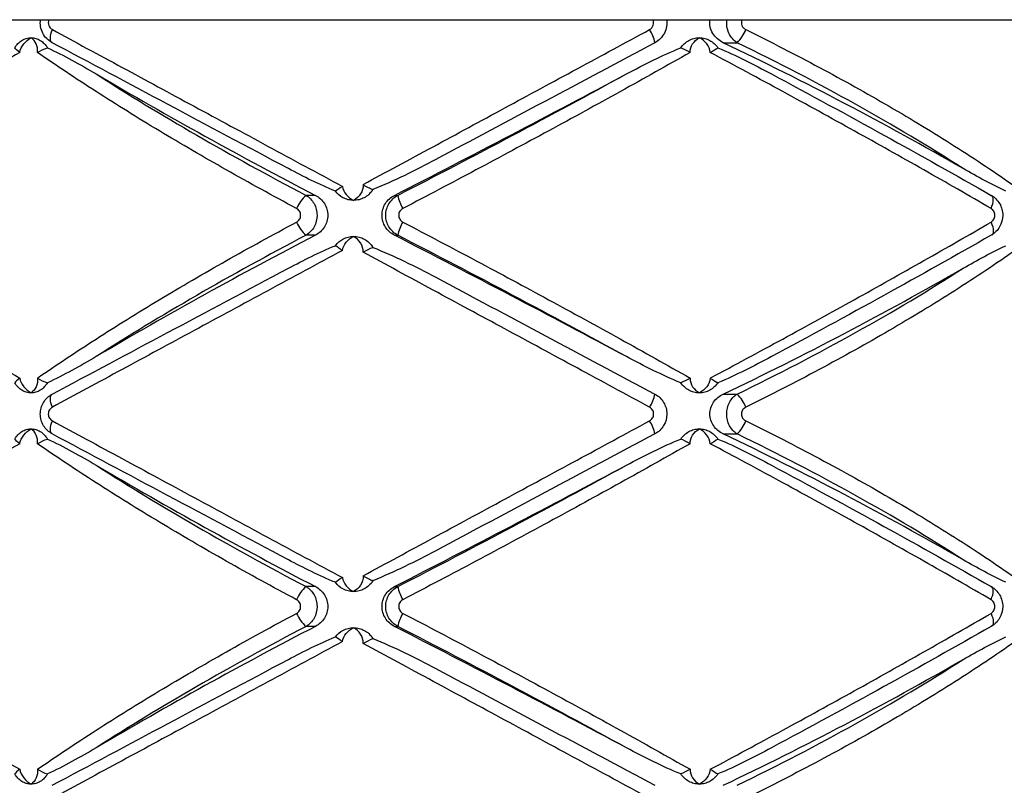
# Paper-space layout '_Izquierda' of a CAD drawing. Header units: millimetres. Extents: x 444 to 844, y -320 to 324.
# Tile 13 of 16: x 610 to 676, y -20 to 31. Entities that reach past the tile are written whole.
import ezdxf

# ---------------------------------------------------------------- set-up
doc = ezdxf.new("R2010")
doc.units = ezdxf.units.MM

psp = doc.layouts.new('_Izquierda')

# ---------------------------------------------------------------- linework, layer by layer
at = {"color": 7, "linetype": 'Continuous', "lineweight": 25}
for p, q in [((561.5, 30.516), (726.5, 30.516)), ((657.032, 28.985), (657.956, 28.985)), ((629.939, 18.84), (629.317, 18.84)), ((635.19, 18.84), (635.406, 18.84)), ((629.939, 16.193), (629.317, 16.193)), ((635.19, 16.193), (635.406, 16.193)), ((657.032, 5.632), (657.956, 5.632)), ((657.032, 2.985), (657.956, 2.985)), ((629.939, -7.16), (629.317, -7.16)), ((635.19, -7.16), (635.406, -7.16)), ((629.939, -9.807), (629.317, -9.807)), ((635.19, -9.807), (635.406, -9.807))]:
    psp.add_line(p, q, dxfattribs=at)
at = {"color": 7, "linetype": 'Continuous', "lineweight": 25, "flags": 128}
for points in [[(612.454, 28.985), (612.4, 29.03), (612.36, 29.098), (612.336, 29.188), (612.328, 29.297), (612.338, 29.421), (612.363, 29.558), (612.405, 29.704), (612.46, 29.855)], [(674.825, 17.97), (674.888, 18.127), (674.935, 18.279), (674.965, 18.421), (674.976, 18.548), (674.968, 18.656), (674.941, 18.743), (674.896, 18.805), (674.834, 18.84)], [(674.825, 17.062), (674.888, 16.905), (674.935, 16.753), (674.965, 16.611), (674.976, 16.484), (674.968, 16.376), (674.941, 16.289), (674.896, 16.228), (674.834, 16.193)], [(612.46, 4.763), (612.405, 4.913), (612.363, 5.059), (612.338, 5.196), (612.328, 5.321), (612.336, 5.429), (612.36, 5.519), (612.4, 5.587), (612.454, 5.632)], [(612.454, 2.985), (612.4, 3.03), (612.36, 3.098), (612.336, 3.188), (612.328, 3.297), (612.338, 3.421), (612.363, 3.558), (612.405, 3.704), (612.46, 3.855)], [(674.825, -8.03), (674.888, -7.873), (674.935, -7.721), (674.965, -7.579), (674.976, -7.452), (674.968, -7.344), (674.941, -7.257), (674.896, -7.195), (674.834, -7.16)], [(674.825, -8.938), (674.888, -9.095), (674.935, -9.247), (674.965, -9.389), (674.976, -9.516), (674.968, -9.624), (674.941, -9.711), (674.896, -9.772), (674.834, -9.807)]]:
    psp.add_lwpolyline(points, dxfattribs=at)
at = {"color": 7, "linetype": 'Continuous', "lineweight": 25}
for centre, radius, start, end in [((650.165, 28.552), 2.365, 10.54411, 33.40661), ((656.178, 30.784), 2.53, 314.66833, 338.43548), ((556.246, -182.405), 234.187, 60.10354, 64.50937), ((773.159, 294.607), 310.74, 239.48365, 242.55485), ((170.045, 925.833), 1019.312, 297.150681, 298.12843), ((630.765, 17.121), 2.247, 130.10236, 157.78896), ((638.118, 19.405), 2.771, 191.76933, 211.1802), ((630.765, 17.911), 2.247, 202.21104, 229.89764), ((638.118, 15.627), 2.771, 148.8198, 168.23067), ((773.159, -259.574), 310.74, 117.44515, 120.51635), ((170.045, -890.801), 1019.312, 61.87157, 62.849319), ((556.246, 217.022), 234.187, 295.49063, 299.89646), ((650.165, 6.065), 2.365, 326.59339, 349.45589), ((656.178, 3.833), 2.53, 21.56452, 45.33167), ((650.165, 2.552), 2.365, 10.54411, 33.40661), ((656.178, 4.784), 2.53, 314.66833, 338.43548), ((556.246, -208.405), 234.187, 60.10354, 64.50937), ((773.159, 268.607), 310.74, 239.48365, 242.55485), ((170.045, 899.833), 1019.312, 297.150681, 298.12843), ((630.765, -8.879), 2.247, 130.10236, 157.78896), ((638.118, -6.595), 2.771, 191.76933, 211.1802), ((630.765, -8.089), 2.247, 202.21104, 229.89764), ((638.118, -10.373), 2.771, 148.8198, 168.23067), ((773.159, -285.574), 310.74, 117.44515, 120.51635), ((170.045, -916.801), 1019.312, 61.87157, 62.849319), ((556.246, 191.022), 234.187, 295.49063, 299.89646)]:
    psp.add_arc(centre, radius, start, end, dxfattribs=at)
for points, knots in [([(612.454, 28.985), (612.319, 29.057), (612.198, 29.147), (611.984, 29.365), (611.894, 29.489), (611.755, 29.76), (611.706, 29.908), (611.655, 30.209), (611.653, 30.365), (611.674, 30.516)], [0, 0, 0, 0, 0.25, 0.25, 0.5, 0.5, 0.75, 0.75, 1, 1, 1, 1]), ([(612.235, 30.516), (612.183, 30.398), (612.178, 30.255), (612.266, 30.01), (612.354, 29.912), (612.46, 29.855)], [0, 0, 0, 0, 0.5, 0.5, 1, 1, 1, 1]), ([(652.14, 29.855), (652.253, 29.916), (652.34, 30.02), (652.422, 30.262), (652.417, 30.398), (652.365, 30.516)], [0, 0, 0, 0, 0.5, 0.5, 1, 1, 1, 1]), ([(653.27, 30.516), (653.312, 30.214), (653.259, 29.899), (653.053, 29.493), (652.962, 29.367), (652.75, 29.151), (652.626, 29.057), (652.491, 28.985)], [0, 0, 0, 0, 0.5, 0.5, 0.75, 0.75, 1, 1, 1, 1]), ([(657.032, 28.985), (656.89, 29.053), (656.759, 29.138), (656.523, 29.346), (656.421, 29.468), (656.259, 29.737), (656.199, 29.888), (656.136, 30.197), (656.132, 30.36), (656.157, 30.516)], [0, 0, 0, 0, 0.25, 0.25, 0.5, 0.5, 0.75, 0.75, 1, 1, 1, 1]), ([(657.956, 28.985), (657.838, 29.057), (657.732, 29.147), (657.544, 29.365), (657.466, 29.489), (657.344, 29.76), (657.301, 29.908), (657.256, 30.209), (657.254, 30.365), (657.273, 30.516)], [0, 0, 0, 0, 0.25, 0.25, 0.5, 0.5, 0.75, 0.75, 1, 1, 1, 1]), ([(658.283, 30.516), (658.227, 30.398), (658.221, 30.255), (658.318, 30.01), (658.414, 29.912), (658.53, 29.855)], [0, 0, 0, 0, 0.5, 0.5, 1, 1, 1, 1]), ([(612.46, 29.855), (613.978, 29.034), (615.532, 28.193), (618.674, 26.494), (620.265, 25.634), (623.483, 23.893), (625.112, 23.013), (627.584, 21.675), (628.416, 21.226), (630.074, 20.329), (630.902, 19.881), (631.727, 19.435)], [0, 0, 0, 0, 0.25, 0.25, 0.5, 0.5, 0.75, 0.75, 0.875, 0.875, 1, 1, 1, 1]), ([(633.101, 19.554), (634.624, 20.378), (636.177, 21.219), (639.331, 22.925), (640.922, 23.786), (644.113, 25.513), (645.718, 26.381), (648.932, 28.12), (650.54, 28.989), (652.14, 29.855)], [0, 0, 0, 0, 0.25, 0.25, 0.5, 0.5, 0.75, 0.75, 1, 1, 1, 1]), ([(658.53, 29.855), (660.196, 29.034), (661.834, 28.193), (665.013, 26.494), (666.556, 25.634), (669.549, 23.893), (670.999, 23.013), (673.103, 21.675), (673.794, 21.226), (675.139, 20.329), (675.793, 19.881), (676.43, 19.435)], [0, 0, 0, 0, 0.25, 0.25, 0.5, 0.5, 0.75, 0.75, 0.875, 0.875, 1, 1, 1, 1]), ([(609.97, 28.647), (610.029, 28.751), (610.098, 28.844), (610.254, 29.009), (610.342, 29.081), (610.436, 29.14)], [0, 0, 0, 0, 0.5, 0.5, 1, 1, 1, 1]), ([(610.29, 28.334), (610.331, 28.54), (610.429, 28.739), (610.695, 29.078), (610.863, 29.217), (611.045, 29.316)], [0, 0, 0, 0, 0.5, 0.5, 1, 1, 1, 1]), ([(610.436, 29.14), (610.53, 29.198), (610.628, 29.242), (610.833, 29.301), (610.94, 29.316), (611.045, 29.316)], [0, 0, 0, 0, 0.5, 0.5, 1, 1, 1, 1]), ([(611.469, 28.334), (611.495, 28.54), (611.463, 28.739), (611.312, 29.078), (611.192, 29.217), (611.045, 29.316)], [0, 0, 0, 0, 0.5, 0.5, 1, 1, 1, 1]), ([(611.045, 29.316), (611.151, 29.316), (611.258, 29.301), (611.464, 29.242), (611.564, 29.198), (611.659, 29.14)], [0, 0, 0, 0, 0.5, 0.5, 1, 1, 1, 1]), ([(611.659, 29.14), (611.754, 29.081), (611.842, 29.01), (612.001, 28.845), (612.073, 28.751), (612.133, 28.647)], [0, 0, 0, 0, 0.5, 0.5, 1, 1, 1, 1]), ([(628.142, 20.618), (625.406, 22.077), (622.734, 23.502), (617.506, 26.291), (614.95, 27.654), (612.454, 28.985)], [0, 0, 0, 0, 0.5, 0.5, 1, 1, 1, 1]), ([(652.491, 28.985), (650.046, 27.682), (647.612, 26.383), (642.761, 23.796), (640.345, 22.508), (637.939, 21.224)], [0, 0, 0, 0, 0.5, 0.5, 1, 1, 1, 1]), ([(654.213, 28.647), (654.281, 28.751), (654.36, 28.844), (654.54, 29.009), (654.641, 29.081), (654.749, 29.14)], [0, 0, 0, 0, 0.5, 0.5, 1, 1, 1, 1]), ([(654.749, 29.14), (654.857, 29.198), (654.969, 29.242), (655.203, 29.301), (655.325, 29.316), (655.445, 29.316)], [0, 0, 0, 0, 0.5, 0.5, 1, 1, 1, 1]), ([(654.832, 28.334), (654.829, 28.54), (654.892, 28.739), (655.109, 29.078), (655.264, 29.217), (655.445, 29.316)], [0, 0, 0, 0, 0.5, 0.5, 1, 1, 1, 1]), ([(656.173, 28.334), (656.153, 28.54), (656.067, 28.739), (655.81, 29.078), (655.638, 29.217), (655.445, 29.316)], [0, 0, 0, 0, 0.5, 0.5, 1, 1, 1, 1]), ([(655.445, 29.316), (655.565, 29.316), (655.686, 29.301), (655.92, 29.242), (656.032, 29.198), (656.139, 29.14)], [0, 0, 0, 0, 0.5, 0.5, 1, 1, 1, 1]), ([(656.139, 29.14), (656.247, 29.081), (656.346, 29.01), (656.525, 28.845), (656.605, 28.751), (656.673, 28.647)], [0, 0, 0, 0, 0.5, 0.5, 1, 1, 1, 1]), ([(672.973, 20.618), (670.713, 22.077), (668.327, 23.502), (663.318, 26.291), (660.697, 27.654), (657.956, 28.985)], [0, 0, 0, 0, 0.5, 0.5, 1, 1, 1, 1]), ([(610.29, 28.334), (609.54, 27.907), (608.798, 27.477), (607.328, 26.612), (606.599, 26.176), (604.446, 24.868), (603.057, 23.997), (600.381, 22.259), (599.09, 21.391), (596.62, 19.669), (595.44, 18.814), (594.321, 17.97)], [0, 0, 0, 0, 0.125, 0.125, 0.25, 0.25, 0.5, 0.5, 0.75, 0.75, 1, 1, 1, 1]), ([(628.684, 17.97), (627.096, 18.817), (625.532, 19.676), (622.491, 21.396), (621.011, 22.259), (618.132, 23.991), (616.733, 24.86), (614.698, 26.169), (614.029, 26.606), (612.726, 27.474), (612.09, 27.905), (611.469, 28.334)], [0, 0, 0, 0, 0.25, 0.25, 0.5, 0.5, 0.75, 0.75, 0.875, 0.875, 1, 1, 1, 1]), ([(612.133, 28.647), (612.68, 28.396), (613.22, 28.117), (614.298, 27.532), (614.834, 27.225), (615.37, 26.909)], [0, 0, 0, 0, 0.5, 0.5, 1, 1, 1, 1]), ([(654.832, 28.334), (654.077, 27.907), (653.313, 27.477), (651.768, 26.612), (650.986, 26.176), (648.627, 24.868), (647.037, 23.997), (643.837, 22.259), (642.223, 21.391), (638.987, 19.669), (637.365, 18.814), (635.748, 17.97)], [0, 0, 0, 0, 0.125, 0.125, 0.25, 0.25, 0.5, 0.5, 0.75, 0.75, 1, 1, 1, 1]), ([(650.599, 26.909), (651.191, 27.225), (651.786, 27.532), (652.989, 28.117), (653.596, 28.396), (654.213, 28.647)], [0, 0, 0, 0, 0.5, 0.5, 1, 1, 1, 1]), ([(674.825, 17.97), (673.364, 18.817), (671.867, 19.676), (668.834, 21.396), (667.296, 22.259), (664.179, 23.991), (662.599, 24.86), (660.197, 26.169), (659.39, 26.606), (657.78, 27.474), (656.976, 27.905), (656.173, 28.334)], [0, 0, 0, 0, 0.25, 0.25, 0.5, 0.5, 0.75, 0.75, 0.875, 0.875, 1, 1, 1, 1]), ([(656.673, 28.647), (657.286, 28.396), (657.885, 28.117), (659.069, 27.532), (659.651, 27.225), (660.228, 26.909)], [0, 0, 0, 0, 0.5, 0.5, 1, 1, 1, 1]), ([(615.37, 26.909), (617.497, 25.543), (619.727, 24.187), (624.377, 21.498), (626.798, 20.163), (629.317, 18.84)], [0, 0, 0, 0, 0.5, 0.5, 1, 1, 1, 1]), ([(635.406, 18.84), (637.978, 20.163), (640.531, 21.498), (645.595, 24.187), (648.108, 25.543), (650.599, 26.909)], [0, 0, 0, 0, 0.5, 0.5, 1, 1, 1, 1]), ([(660.228, 26.909), (662.782, 25.543), (665.275, 24.187), (670.143, 21.498), (672.519, 20.163), (674.834, 18.84)], [0, 0, 0, 0, 0.5, 0.5, 1, 1, 1, 1]), ([(637.939, 21.224), (637.255, 20.859), (636.566, 20.506), (635.173, 19.836), (634.471, 19.518), (633.756, 19.233)], [0, 0, 0, 0, 0.5, 0.5, 1, 1, 1, 1]), ([(631.262, 19.123), (630.725, 19.341), (630.2, 19.581), (629.162, 20.084), (628.649, 20.348), (628.142, 20.618)], [0, 0, 0, 0, 0.5, 0.5, 1, 1, 1, 1]), ([(675.809, 19.123), (675.33, 19.341), (674.856, 19.581), (673.913, 20.084), (673.442, 20.348), (672.973, 20.618)], [0, 0, 0, 0, 0.5, 0.5, 1, 1, 1, 1]), ([(631.727, 19.435), (631.761, 19.237), (631.854, 19.05), (632.116, 18.733), (632.285, 18.603), (632.472, 18.509)], [0, 0, 0, 0, 0.5, 0.5, 1, 1, 1, 1]), ([(633.101, 19.554), (633.118, 19.335), (633.056, 19.12), (632.83, 18.76), (632.665, 18.612), (632.472, 18.509)], [0, 0, 0, 0, 0.5, 0.5, 1, 1, 1, 1]), ([(633.101, 19.554), (633.216, 19.491), (633.33, 19.428), (633.554, 19.316), (633.659, 19.268), (633.756, 19.233)], [0, 0, 0, 0, 0.5, 0.5, 1, 1, 1, 1]), ([(633.756, 19.233), (633.679, 19.105), (633.587, 18.996), (633.389, 18.814), (633.284, 18.742), (633.178, 18.685)], [0, 0, 0, 0, 0.5, 0.5, 1, 1, 1, 1]), ([(629.317, 18.84), (629.427, 18.776), (629.527, 18.697), (629.706, 18.511), (629.784, 18.405), (629.911, 18.174), (629.961, 18.048), (630.027, 17.788), (630.044, 17.653), (630.044, 17.247), (629.977, 16.978), (629.722, 16.513), (629.537, 16.321), (629.317, 16.193)], [0, 0, 0, 0, 0.125, 0.125, 0.25, 0.25, 0.375, 0.375, 0.5, 0.5, 0.75, 0.75, 1, 1, 1, 1]), ([(629.939, 18.84), (630.059, 18.777), (630.17, 18.7), (630.369, 18.517), (630.458, 18.411), (630.602, 18.181), (630.66, 18.054), (630.736, 17.792), (630.756, 17.655), (630.756, 17.243), (630.677, 16.971), (630.387, 16.506), (630.18, 16.318), (629.939, 16.193)], [0, 0, 0, 0, 0.125, 0.125, 0.25, 0.25, 0.375, 0.375, 0.5, 0.5, 0.75, 0.75, 1, 1, 1, 1]), ([(632.472, 18.509), (632.35, 18.509), (632.228, 18.524), (631.99, 18.583), (631.876, 18.627), (631.766, 18.685)], [0, 0, 0, 0, 0.5, 0.5, 1, 1, 1, 1]), ([(633.178, 18.685), (633.069, 18.627), (632.955, 18.583), (632.718, 18.524), (632.594, 18.509), (632.472, 18.509)], [0, 0, 0, 0, 0.5, 0.5, 1, 1, 1, 1]), ([(635.19, 16.193), (635.068, 16.255), (634.956, 16.332), (634.754, 16.515), (634.664, 16.621), (634.518, 16.851), (634.46, 16.978), (634.383, 17.24), (634.363, 17.378), (634.363, 17.79), (634.443, 18.061), (634.736, 18.526), (634.945, 18.714), (635.19, 18.84)], [0, 0, 0, 0, 0.125, 0.125, 0.25, 0.25, 0.375, 0.375, 0.5, 0.5, 0.75, 0.75, 1, 1, 1, 1]), ([(635.406, 16.193), (635.286, 16.257), (635.177, 16.335), (634.981, 16.521), (634.895, 16.628), (634.756, 16.858), (634.701, 16.985), (634.629, 17.244), (634.61, 17.38), (634.61, 17.786), (634.684, 18.055), (634.963, 18.519), (635.165, 18.712), (635.406, 18.84)], [0, 0, 0, 0, 0.125, 0.125, 0.25, 0.25, 0.375, 0.375, 0.5, 0.5, 0.75, 0.75, 1, 1, 1, 1]), ([(674.834, 18.84), (674.95, 18.776), (675.056, 18.697), (675.245, 18.511), (675.328, 18.405), (675.462, 18.174), (675.515, 18.048), (675.585, 17.788), (675.603, 17.653), (675.603, 17.247), (675.531, 16.978), (675.262, 16.513), (675.067, 16.321), (674.834, 16.193)], [0, 0, 0, 0, 0.125, 0.125, 0.25, 0.25, 0.375, 0.375, 0.5, 0.5, 0.75, 0.75, 1, 1, 1, 1]), ([(628.684, 17.062), (628.766, 17.105), (628.835, 17.171), (628.931, 17.33), (628.957, 17.423), (628.957, 17.61), (628.93, 17.704), (628.835, 17.862), (628.766, 17.927), (628.684, 17.97)], [0, 0, 0, 0, 0.25, 0.25, 0.5, 0.5, 0.75, 0.75, 1, 1, 1, 1]), ([(635.748, 17.97), (635.665, 17.927), (635.594, 17.862), (635.496, 17.702), (635.469, 17.609), (635.47, 17.422), (635.497, 17.329), (635.594, 17.171), (635.665, 17.105), (635.748, 17.062)], [0, 0, 0, 0, 0.25, 0.25, 0.5, 0.5, 0.75, 0.75, 1, 1, 1, 1]), ([(674.825, 17.062), (674.899, 17.105), (674.963, 17.171), (675.052, 17.33), (675.075, 17.423), (675.075, 17.61), (675.051, 17.704), (674.963, 17.862), (674.899, 17.927), (674.825, 17.97)], [0, 0, 0, 0, 0.25, 0.25, 0.5, 0.5, 0.75, 0.75, 1, 1, 1, 1]), ([(594.321, 17.062), (595.443, 16.215), (596.629, 15.357), (599.096, 13.637), (600.38, 12.773), (603.049, 11.041), (604.433, 10.172), (606.587, 8.864), (607.319, 8.426), (608.793, 7.558), (609.538, 7.127), (610.29, 6.698)], [0, 0, 0, 0, 0.25, 0.25, 0.5, 0.5, 0.75, 0.75, 0.875, 0.875, 1, 1, 1, 1]), ([(611.469, 6.698), (612.088, 7.126), (612.722, 7.556), (614.021, 8.421), (614.687, 8.856), (616.72, 10.164), (618.123, 11.036), (621.01, 12.773), (622.498, 13.641), (625.543, 15.363), (627.101, 16.218), (628.684, 17.062)], [0, 0, 0, 0, 0.125, 0.125, 0.25, 0.25, 0.5, 0.5, 0.75, 0.75, 1, 1, 1, 1]), ([(635.748, 17.062), (637.37, 16.215), (638.999, 15.357), (642.231, 13.637), (643.837, 12.773), (647.027, 11.041), (648.612, 10.172), (650.973, 8.864), (651.759, 8.426), (653.308, 7.558), (654.074, 7.127), (654.832, 6.698)], [0, 0, 0, 0, 0.25, 0.25, 0.5, 0.5, 0.75, 0.75, 0.875, 0.875, 1, 1, 1, 1]), ([(656.173, 6.698), (656.974, 7.126), (657.775, 7.556), (659.379, 8.421), (660.183, 8.856), (662.584, 10.164), (664.169, 11.036), (667.296, 12.773), (668.842, 13.641), (671.878, 15.363), (673.369, 16.218), (674.825, 17.062)], [0, 0, 0, 0, 0.125, 0.125, 0.25, 0.25, 0.5, 0.5, 0.75, 0.75, 1, 1, 1, 1]), ([(629.317, 16.193), (626.798, 14.869), (624.377, 13.535), (619.727, 10.845), (617.497, 9.49), (615.37, 8.123)], [0, 0, 0, 0, 0.5, 0.5, 1, 1, 1, 1]), ([(631.727, 15.182), (631.761, 15.38), (631.854, 15.567), (632.117, 15.885), (632.285, 16.015), (632.472, 16.109)], [0, 0, 0, 0, 0.5, 0.5, 1, 1, 1, 1]), ([(631.766, 15.932), (631.876, 15.99), (631.99, 16.034), (632.227, 16.093), (632.35, 16.109), (632.472, 16.109)], [0, 0, 0, 0, 0.5, 0.5, 1, 1, 1, 1]), ([(633.101, 15.064), (633.118, 15.283), (633.056, 15.497), (632.83, 15.858), (632.665, 16.006), (632.472, 16.109)], [0, 0, 0, 0, 0.5, 0.5, 1, 1, 1, 1]), ([(632.472, 16.109), (632.594, 16.109), (632.716, 16.094), (632.955, 16.034), (633.069, 15.99), (633.178, 15.932)], [0, 0, 0, 0, 0.5, 0.5, 1, 1, 1, 1]), ([(633.178, 15.932), (633.284, 15.876), (633.389, 15.804), (633.587, 15.621), (633.679, 15.512), (633.756, 15.385)], [0, 0, 0, 0, 0.5, 0.5, 1, 1, 1, 1]), ([(650.599, 8.123), (648.108, 9.49), (645.595, 10.845), (640.531, 13.535), (637.978, 14.869), (635.406, 16.193)], [0, 0, 0, 0, 0.5, 0.5, 1, 1, 1, 1]), ([(674.834, 16.193), (672.519, 14.869), (670.143, 13.535), (665.275, 10.845), (662.782, 9.49), (660.228, 8.123)], [0, 0, 0, 0, 0.5, 0.5, 1, 1, 1, 1]), ([(631.727, 15.182), (630.905, 14.738), (630.081, 14.292), (628.429, 13.399), (627.601, 12.951), (625.127, 11.613), (623.494, 10.73), (620.262, 8.982), (618.661, 8.116), (615.518, 6.417), (613.972, 5.58), (612.46, 4.763)], [0, 0, 0, 0, 0.125, 0.125, 0.25, 0.25, 0.5, 0.5, 0.75, 0.75, 1, 1, 1, 1]), ([(628.142, 13.999), (628.649, 14.27), (629.161, 14.533), (630.2, 15.036), (630.725, 15.276), (631.262, 15.494)], [0, 0, 0, 0, 0.5, 0.5, 1, 1, 1, 1]), ([(652.14, 4.763), (650.536, 5.63), (648.922, 6.503), (645.713, 8.239), (644.115, 9.104), (640.931, 10.826), (639.345, 11.684), (636.976, 12.967), (636.19, 13.392), (634.635, 14.233), (633.865, 14.65), (633.101, 15.064)], [0, 0, 0, 0, 0.25, 0.25, 0.5, 0.5, 0.75, 0.75, 0.875, 0.875, 1, 1, 1, 1]), ([(633.756, 15.385), (634.471, 15.099), (635.174, 14.781), (636.566, 14.111), (637.255, 13.758), (637.939, 13.393)], [0, 0, 0, 0, 0.5, 0.5, 1, 1, 1, 1]), ([(676.43, 15.182), (675.796, 14.738), (675.144, 14.292), (673.805, 13.399), (673.117, 12.951), (671.013, 11.613), (669.559, 10.73), (666.554, 8.982), (664.999, 8.116), (661.82, 6.417), (660.19, 5.58), (658.53, 4.763)], [0, 0, 0, 0, 0.125, 0.125, 0.25, 0.25, 0.5, 0.5, 0.75, 0.75, 1, 1, 1, 1]), ([(672.973, 13.999), (673.442, 14.27), (673.912, 14.533), (674.856, 15.036), (675.33, 15.276), (675.809, 15.494)], [0, 0, 0, 0, 0.5, 0.5, 1, 1, 1, 1]), ([(612.454, 5.632), (614.95, 6.964), (617.506, 8.327), (622.734, 11.115), (625.406, 12.54), (628.142, 13.999)], [0, 0, 0, 0, 0.5, 0.5, 1, 1, 1, 1]), ([(657.956, 5.632), (660.697, 6.964), (663.318, 8.327), (668.327, 11.115), (670.713, 12.54), (672.973, 13.999)], [0, 0, 0, 0, 0.5, 0.5, 1, 1, 1, 1]), ([(637.939, 13.393), (640.345, 12.11), (642.761, 10.821), (647.612, 8.234), (650.046, 6.936), (652.491, 5.632)], [0, 0, 0, 0, 0.5, 0.5, 1, 1, 1, 1]), ([(615.37, 8.123), (614.834, 7.807), (614.298, 7.5), (613.22, 6.915), (612.68, 6.637), (612.133, 6.385)], [0, 0, 0, 0, 0.5, 0.5, 1, 1, 1, 1]), ([(654.213, 6.385), (653.596, 6.637), (652.989, 6.915), (651.786, 7.5), (651.191, 7.807), (650.599, 8.123)], [0, 0, 0, 0, 0.5, 0.5, 1, 1, 1, 1]), ([(660.228, 8.123), (659.651, 7.807), (659.069, 7.5), (657.885, 6.915), (657.286, 6.637), (656.673, 6.385)], [0, 0, 0, 0, 0.5, 0.5, 1, 1, 1, 1]), ([(610.29, 6.698), (610.331, 6.492), (610.429, 6.293), (610.695, 5.955), (610.863, 5.815), (611.045, 5.716)], [0, 0, 0, 0, 0.5, 0.5, 1, 1, 1, 1]), ([(611.469, 6.698), (611.495, 6.492), (611.463, 6.293), (611.312, 5.955), (611.192, 5.815), (611.045, 5.716)], [0, 0, 0, 0, 0.5, 0.5, 1, 1, 1, 1]), ([(654.832, 6.698), (654.829, 6.492), (654.892, 6.293), (655.109, 5.955), (655.264, 5.815), (655.445, 5.716)], [0, 0, 0, 0, 0.5, 0.5, 1, 1, 1, 1]), ([(656.173, 6.698), (656.153, 6.492), (656.067, 6.293), (655.81, 5.955), (655.638, 5.815), (655.445, 5.716)], [0, 0, 0, 0, 0.5, 0.5, 1, 1, 1, 1]), ([(610.436, 5.893), (610.342, 5.951), (610.256, 6.022), (610.099, 6.187), (610.029, 6.282), (609.97, 6.385)], [0, 0, 0, 0, 0.5, 0.5, 1, 1, 1, 1]), ([(611.045, 5.716), (610.94, 5.716), (610.834, 5.731), (610.628, 5.791), (610.53, 5.834), (610.436, 5.893)], [0, 0, 0, 0, 0.5, 0.5, 1, 1, 1, 1]), ([(611.659, 5.893), (611.564, 5.834), (611.464, 5.791), (611.258, 5.731), (611.151, 5.716), (611.045, 5.716)], [0, 0, 0, 0, 0.5, 0.5, 1, 1, 1, 1]), ([(612.133, 6.385), (612.073, 6.282), (612.002, 6.189), (611.844, 6.023), (611.754, 5.951), (611.659, 5.893)], [0, 0, 0, 0, 0.5, 0.5, 1, 1, 1, 1]), ([(654.749, 5.893), (654.641, 5.951), (654.542, 6.022), (654.362, 6.187), (654.281, 6.282), (654.213, 6.385)], [0, 0, 0, 0, 0.5, 0.5, 1, 1, 1, 1]), ([(655.445, 5.716), (655.325, 5.716), (655.204, 5.731), (654.969, 5.791), (654.857, 5.834), (654.749, 5.893)], [0, 0, 0, 0, 0.5, 0.5, 1, 1, 1, 1]), ([(656.139, 5.893), (656.032, 5.834), (655.92, 5.791), (655.687, 5.731), (655.565, 5.716), (655.445, 5.716)], [0, 0, 0, 0, 0.5, 0.5, 1, 1, 1, 1]), ([(656.673, 6.385), (656.605, 6.282), (656.526, 6.189), (656.348, 6.023), (656.247, 5.951), (656.139, 5.893)], [0, 0, 0, 0, 0.5, 0.5, 1, 1, 1, 1]), ([(612.454, 2.985), (612.334, 3.049), (612.226, 3.127), (612.031, 3.312), (611.945, 3.419), (611.806, 3.648), (611.751, 3.775), (611.679, 4.035), (611.66, 4.171), (611.659, 4.579), (611.734, 4.848), (612.014, 5.314), (612.215, 5.505), (612.454, 5.632)], [0, 0, 0, 0, 0.125, 0.125, 0.25, 0.25, 0.375, 0.375, 0.5, 0.5, 0.75, 0.75, 1, 1, 1, 1]), ([(652.491, 5.632), (652.611, 5.568), (652.72, 5.489), (652.916, 5.303), (653.001, 5.196), (653.14, 4.966), (653.194, 4.839), (653.266, 4.58), (653.285, 4.444), (653.285, 4.039), (653.211, 3.77), (652.933, 3.306), (652.731, 3.113), (652.491, 2.985)], [0, 0, 0, 0, 0.125, 0.125, 0.25, 0.25, 0.375, 0.375, 0.5, 0.5, 0.75, 0.75, 1, 1, 1, 1]), ([(657.032, 2.985), (656.906, 3.045), (656.788, 3.12), (656.574, 3.297), (656.477, 3.401), (656.317, 3.629), (656.252, 3.757), (656.164, 4.024), (656.141, 4.164), (656.14, 4.589), (656.232, 4.867), (656.556, 5.331), (656.779, 5.511), (657.032, 5.632)], [0, 0, 0, 0, 0.125, 0.125, 0.25, 0.25, 0.375, 0.375, 0.5, 0.5, 0.75, 0.75, 1, 1, 1, 1]), ([(657.956, 2.985), (657.851, 3.049), (657.756, 3.127), (657.585, 3.312), (657.51, 3.419), (657.389, 3.648), (657.341, 3.775), (657.277, 4.035), (657.26, 4.171), (657.26, 4.579), (657.325, 4.848), (657.571, 5.314), (657.747, 5.505), (657.956, 5.632)], [0, 0, 0, 0, 0.125, 0.125, 0.25, 0.25, 0.375, 0.375, 0.5, 0.5, 0.75, 0.75, 1, 1, 1, 1]), ([(612.46, 4.763), (612.383, 4.721), (612.315, 4.658), (612.218, 4.498), (612.192, 4.404), (612.192, 4.212), (612.22, 4.116), (612.315, 3.959), (612.383, 3.896), (612.46, 3.855)], [0, 0, 0, 0, 0.25, 0.25, 0.5, 0.5, 0.75, 0.75, 1, 1, 1, 1]), ([(652.14, 3.855), (652.221, 3.899), (652.29, 3.965), (652.384, 4.124), (652.409, 4.216), (652.408, 4.401), (652.383, 4.494), (652.29, 4.652), (652.221, 4.719), (652.14, 4.763)], [0, 0, 0, 0, 0.25, 0.25, 0.5, 0.5, 0.75, 0.75, 1, 1, 1, 1]), ([(658.53, 4.763), (658.445, 4.721), (658.371, 4.658), (658.265, 4.498), (658.236, 4.404), (658.236, 4.212), (658.266, 4.116), (658.371, 3.959), (658.445, 3.896), (658.53, 3.855)], [0, 0, 0, 0, 0.25, 0.25, 0.5, 0.5, 0.75, 0.75, 1, 1, 1, 1]), ([(610.29, 2.334), (610.331, 2.54), (610.429, 2.739), (610.695, 3.078), (610.863, 3.217), (611.045, 3.316)], [0, 0, 0, 0, 0.5, 0.5, 1, 1, 1, 1]), ([(610.436, 3.14), (610.53, 3.198), (610.628, 3.242), (610.833, 3.301), (610.94, 3.316), (611.045, 3.316)], [0, 0, 0, 0, 0.5, 0.5, 1, 1, 1, 1]), ([(611.469, 2.334), (611.495, 2.54), (611.463, 2.739), (611.312, 3.078), (611.192, 3.217), (611.045, 3.316)], [0, 0, 0, 0, 0.5, 0.5, 1, 1, 1, 1]), ([(611.045, 3.316), (611.151, 3.316), (611.258, 3.301), (611.464, 3.242), (611.564, 3.198), (611.659, 3.14)], [0, 0, 0, 0, 0.5, 0.5, 1, 1, 1, 1]), ([(612.46, 3.855), (613.978, 3.034), (615.532, 2.193), (618.674, 0.494), (620.265, -0.366), (623.483, -2.107), (625.112, -2.987), (627.584, -4.325), (628.416, -4.774), (630.074, -5.671), (630.902, -6.119), (631.727, -6.565)], [0, 0, 0, 0, 0.25, 0.25, 0.5, 0.5, 0.75, 0.75, 0.875, 0.875, 1, 1, 1, 1]), ([(633.101, -6.446), (634.624, -5.622), (636.177, -4.781), (639.331, -3.075), (640.922, -2.214), (644.113, -0.487), (645.718, 0.381), (648.932, 2.12), (650.54, 2.989), (652.14, 3.855)], [0, 0, 0, 0, 0.25, 0.25, 0.5, 0.5, 0.75, 0.75, 1, 1, 1, 1]), ([(654.749, 3.14), (654.857, 3.198), (654.969, 3.242), (655.203, 3.301), (655.325, 3.316), (655.445, 3.316)], [0, 0, 0, 0, 0.5, 0.5, 1, 1, 1, 1]), ([(654.832, 2.334), (654.829, 2.54), (654.892, 2.739), (655.109, 3.078), (655.264, 3.217), (655.445, 3.316)], [0, 0, 0, 0, 0.5, 0.5, 1, 1, 1, 1]), ([(656.173, 2.334), (656.153, 2.54), (656.067, 2.739), (655.81, 3.078), (655.638, 3.217), (655.445, 3.316)], [0, 0, 0, 0, 0.5, 0.5, 1, 1, 1, 1]), ([(655.445, 3.316), (655.565, 3.316), (655.686, 3.301), (655.92, 3.242), (656.032, 3.198), (656.139, 3.14)], [0, 0, 0, 0, 0.5, 0.5, 1, 1, 1, 1]), ([(658.53, 3.855), (660.196, 3.034), (661.834, 2.193), (665.013, 0.494), (666.556, -0.366), (669.549, -2.107), (670.999, -2.987), (673.103, -4.325), (673.794, -4.774), (675.139, -5.671), (675.793, -6.119), (676.43, -6.565)], [0, 0, 0, 0, 0.25, 0.25, 0.5, 0.5, 0.75, 0.75, 0.875, 0.875, 1, 1, 1, 1]), ([(609.97, 2.647), (610.029, 2.751), (610.098, 2.844), (610.254, 3.009), (610.342, 3.081), (610.436, 3.14)], [0, 0, 0, 0, 0.5, 0.5, 1, 1, 1, 1]), ([(611.659, 3.14), (611.754, 3.081), (611.842, 3.01), (612.001, 2.845), (612.073, 2.751), (612.133, 2.647)], [0, 0, 0, 0, 0.5, 0.5, 1, 1, 1, 1]), ([(612.133, 2.647), (612.68, 2.396), (613.22, 2.117), (614.298, 1.532), (614.834, 1.225), (615.37, 0.909)], [0, 0, 0, 0, 0.5, 0.5, 1, 1, 1, 1]), ([(628.142, -5.382), (625.406, -3.923), (622.734, -2.498), (617.506, 0.291), (614.95, 1.654), (612.454, 2.985)], [0, 0, 0, 0, 0.5, 0.5, 1, 1, 1, 1]), ([(652.491, 2.985), (650.046, 1.682), (647.612, 0.383), (642.761, -2.204), (640.345, -3.492), (637.939, -4.776)], [0, 0, 0, 0, 0.5, 0.5, 1, 1, 1, 1]), ([(650.599, 0.909), (651.191, 1.225), (651.786, 1.532), (652.989, 2.117), (653.596, 2.396), (654.213, 2.647)], [0, 0, 0, 0, 0.5, 0.5, 1, 1, 1, 1]), ([(654.213, 2.647), (654.281, 2.751), (654.36, 2.844), (654.54, 3.009), (654.641, 3.081), (654.749, 3.14)], [0, 0, 0, 0, 0.5, 0.5, 1, 1, 1, 1]), ([(656.139, 3.14), (656.247, 3.081), (656.346, 3.01), (656.525, 2.845), (656.605, 2.751), (656.673, 2.647)], [0, 0, 0, 0, 0.5, 0.5, 1, 1, 1, 1]), ([(656.673, 2.647), (657.286, 2.396), (657.885, 2.117), (659.069, 1.532), (659.651, 1.225), (660.228, 0.909)], [0, 0, 0, 0, 0.5, 0.5, 1, 1, 1, 1]), ([(672.973, -5.382), (670.713, -3.923), (668.327, -2.498), (663.318, 0.291), (660.697, 1.654), (657.956, 2.985)], [0, 0, 0, 0, 0.5, 0.5, 1, 1, 1, 1]), ([(610.29, 2.334), (609.54, 1.907), (608.798, 1.477), (607.328, 0.612), (606.599, 0.176), (604.446, -1.132), (603.057, -2.003), (600.381, -3.741), (599.09, -4.609), (596.62, -6.331), (595.44, -7.186), (594.321, -8.03)], [0, 0, 0, 0, 0.125, 0.125, 0.25, 0.25, 0.5, 0.5, 0.75, 0.75, 1, 1, 1, 1]), ([(628.684, -8.03), (627.096, -7.183), (625.532, -6.324), (622.491, -4.604), (621.011, -3.741), (618.132, -2.009), (616.733, -1.14), (614.698, 0.169), (614.029, 0.606), (612.726, 1.474), (612.09, 1.905), (611.469, 2.334)], [0, 0, 0, 0, 0.25, 0.25, 0.5, 0.5, 0.75, 0.75, 0.875, 0.875, 1, 1, 1, 1]), ([(654.832, 2.334), (654.077, 1.907), (653.313, 1.477), (651.768, 0.612), (650.986, 0.176), (648.627, -1.132), (647.037, -2.003), (643.837, -3.741), (642.223, -4.609), (638.987, -6.331), (637.365, -7.186), (635.748, -8.03)], [0, 0, 0, 0, 0.125, 0.125, 0.25, 0.25, 0.5, 0.5, 0.75, 0.75, 1, 1, 1, 1]), ([(674.825, -8.03), (673.364, -7.183), (671.867, -6.324), (668.834, -4.604), (667.296, -3.741), (664.179, -2.009), (662.599, -1.14), (660.197, 0.169), (659.39, 0.606), (657.78, 1.474), (656.976, 1.905), (656.173, 2.334)], [0, 0, 0, 0, 0.25, 0.25, 0.5, 0.5, 0.75, 0.75, 0.875, 0.875, 1, 1, 1, 1]), ([(615.37, 0.909), (617.497, -0.457), (619.727, -1.813), (624.377, -4.502), (626.798, -5.837), (629.317, -7.16)], [0, 0, 0, 0, 0.5, 0.5, 1, 1, 1, 1]), ([(635.406, -7.16), (637.978, -5.837), (640.531, -4.502), (645.595, -1.813), (648.108, -0.457), (650.599, 0.909)], [0, 0, 0, 0, 0.5, 0.5, 1, 1, 1, 1]), ([(660.228, 0.909), (662.782, -0.457), (665.275, -1.813), (670.143, -4.502), (672.519, -5.837), (674.834, -7.16)], [0, 0, 0, 0, 0.5, 0.5, 1, 1, 1, 1]), ([(637.939, -4.776), (637.255, -5.141), (636.566, -5.494), (635.173, -6.164), (634.471, -6.482), (633.756, -6.767)], [0, 0, 0, 0, 0.5, 0.5, 1, 1, 1, 1]), ([(631.262, -6.877), (630.725, -6.659), (630.2, -6.419), (629.162, -5.916), (628.649, -5.652), (628.142, -5.382)], [0, 0, 0, 0, 0.5, 0.5, 1, 1, 1, 1]), ([(675.809, -6.877), (675.33, -6.659), (674.856, -6.419), (673.913, -5.916), (673.442, -5.652), (672.973, -5.382)], [0, 0, 0, 0, 0.5, 0.5, 1, 1, 1, 1]), ([(633.101, -6.446), (633.118, -6.665), (633.056, -6.88), (632.83, -7.24), (632.665, -7.388), (632.472, -7.491)], [0, 0, 0, 0, 0.5, 0.5, 1, 1, 1, 1]), ([(633.101, -6.446), (633.216, -6.509), (633.33, -6.572), (633.554, -6.684), (633.659, -6.732), (633.756, -6.767)], [0, 0, 0, 0, 0.5, 0.5, 1, 1, 1, 1]), ([(629.317, -7.16), (629.427, -7.224), (629.527, -7.303), (629.706, -7.489), (629.784, -7.595), (629.911, -7.826), (629.961, -7.952), (630.027, -8.212), (630.044, -8.347), (630.044, -8.753), (629.977, -9.022), (629.722, -9.487), (629.537, -9.679), (629.317, -9.807)], [0, 0, 0, 0, 0.125, 0.125, 0.25, 0.25, 0.375, 0.375, 0.5, 0.5, 0.75, 0.75, 1, 1, 1, 1]), ([(629.939, -7.16), (630.059, -7.223), (630.17, -7.3), (630.369, -7.483), (630.458, -7.589), (630.602, -7.819), (630.66, -7.946), (630.736, -8.208), (630.756, -8.345), (630.756, -8.757), (630.677, -9.029), (630.387, -9.494), (630.18, -9.682), (629.939, -9.807)], [0, 0, 0, 0, 0.125, 0.125, 0.25, 0.25, 0.375, 0.375, 0.5, 0.5, 0.75, 0.75, 1, 1, 1, 1]), ([(631.727, -6.565), (631.761, -6.763), (631.854, -6.95), (632.116, -7.267), (632.285, -7.397), (632.472, -7.491)], [0, 0, 0, 0, 0.5, 0.5, 1, 1, 1, 1]), ([(633.756, -6.767), (633.679, -6.895), (633.587, -7.004), (633.389, -7.186), (633.284, -7.258), (633.178, -7.315)], [0, 0, 0, 0, 0.5, 0.5, 1, 1, 1, 1]), ([(635.19, -9.807), (635.068, -9.745), (634.956, -9.668), (634.754, -9.485), (634.664, -9.379), (634.518, -9.149), (634.46, -9.022), (634.383, -8.76), (634.363, -8.622), (634.363, -8.21), (634.443, -7.939), (634.736, -7.474), (634.945, -7.286), (635.19, -7.16)], [0, 0, 0, 0, 0.125, 0.125, 0.25, 0.25, 0.375, 0.375, 0.5, 0.5, 0.75, 0.75, 1, 1, 1, 1]), ([(635.406, -9.807), (635.286, -9.743), (635.177, -9.665), (634.981, -9.479), (634.895, -9.372), (634.756, -9.142), (634.701, -9.015), (634.629, -8.756), (634.61, -8.62), (634.61, -8.214), (634.684, -7.945), (634.963, -7.481), (635.165, -7.288), (635.406, -7.16)], [0, 0, 0, 0, 0.125, 0.125, 0.25, 0.25, 0.375, 0.375, 0.5, 0.5, 0.75, 0.75, 1, 1, 1, 1]), ([(674.834, -7.16), (674.95, -7.224), (675.056, -7.303), (675.245, -7.489), (675.328, -7.595), (675.462, -7.826), (675.515, -7.952), (675.585, -8.212), (675.603, -8.347), (675.603, -8.753), (675.531, -9.022), (675.262, -9.487), (675.067, -9.679), (674.834, -9.807)], [0, 0, 0, 0, 0.125, 0.125, 0.25, 0.25, 0.375, 0.375, 0.5, 0.5, 0.75, 0.75, 1, 1, 1, 1]), ([(632.472, -7.491), (632.35, -7.491), (632.228, -7.476), (631.99, -7.417), (631.876, -7.373), (631.766, -7.315)], [0, 0, 0, 0, 0.5, 0.5, 1, 1, 1, 1]), ([(633.178, -7.315), (633.069, -7.373), (632.955, -7.417), (632.718, -7.476), (632.594, -7.491), (632.472, -7.491)], [0, 0, 0, 0, 0.5, 0.5, 1, 1, 1, 1]), ([(628.684, -8.938), (628.766, -8.895), (628.835, -8.829), (628.931, -8.67), (628.957, -8.577), (628.957, -8.39), (628.93, -8.296), (628.835, -8.138), (628.766, -8.073), (628.684, -8.03)], [0, 0, 0, 0, 0.25, 0.25, 0.5, 0.5, 0.75, 0.75, 1, 1, 1, 1]), ([(635.748, -8.03), (635.665, -8.073), (635.594, -8.138), (635.496, -8.298), (635.469, -8.391), (635.47, -8.578), (635.497, -8.671), (635.594, -8.829), (635.665, -8.895), (635.748, -8.938)], [0, 0, 0, 0, 0.25, 0.25, 0.5, 0.5, 0.75, 0.75, 1, 1, 1, 1]), ([(674.825, -8.938), (674.899, -8.895), (674.963, -8.829), (675.052, -8.67), (675.075, -8.577), (675.075, -8.39), (675.051, -8.296), (674.963, -8.138), (674.899, -8.073), (674.825, -8.03)], [0, 0, 0, 0, 0.25, 0.25, 0.5, 0.5, 0.75, 0.75, 1, 1, 1, 1]), ([(594.321, -8.938), (595.443, -9.785), (596.629, -10.643), (599.096, -12.363), (600.38, -13.227), (603.049, -14.959), (604.433, -15.828), (606.587, -17.136), (607.319, -17.574), (608.793, -18.442), (609.538, -18.873), (610.29, -19.302)], [0, 0, 0, 0, 0.25, 0.25, 0.5, 0.5, 0.75, 0.75, 0.875, 0.875, 1, 1, 1, 1]), ([(611.469, -19.302), (612.088, -18.874), (612.722, -18.444), (614.021, -17.579), (614.687, -17.144), (616.72, -15.836), (618.123, -14.964), (621.01, -13.227), (622.498, -12.359), (625.543, -10.637), (627.101, -9.782), (628.684, -8.938)], [0, 0, 0, 0, 0.125, 0.125, 0.25, 0.25, 0.5, 0.5, 0.75, 0.75, 1, 1, 1, 1]), ([(635.748, -8.938), (637.37, -9.785), (638.999, -10.643), (642.231, -12.363), (643.837, -13.227), (647.027, -14.959), (648.612, -15.828), (650.973, -17.136), (651.759, -17.574), (653.308, -18.442), (654.074, -18.873), (654.832, -19.302)], [0, 0, 0, 0, 0.25, 0.25, 0.5, 0.5, 0.75, 0.75, 0.875, 0.875, 1, 1, 1, 1]), ([(656.173, -19.302), (656.974, -18.874), (657.775, -18.444), (659.379, -17.579), (660.183, -17.144), (662.584, -15.836), (664.169, -14.964), (667.296, -13.227), (668.842, -12.359), (671.878, -10.637), (673.369, -9.782), (674.825, -8.938)], [0, 0, 0, 0, 0.125, 0.125, 0.25, 0.25, 0.5, 0.5, 0.75, 0.75, 1, 1, 1, 1]), ([(629.317, -9.807), (626.798, -11.131), (624.377, -12.465), (619.727, -15.155), (617.497, -16.51), (615.37, -17.877)], [0, 0, 0, 0, 0.5, 0.5, 1, 1, 1, 1]), ([(650.599, -17.877), (648.108, -16.51), (645.595, -15.155), (640.531, -12.465), (637.978, -11.131), (635.406, -9.807)], [0, 0, 0, 0, 0.5, 0.5, 1, 1, 1, 1]), ([(674.834, -9.807), (672.519, -11.131), (670.143, -12.465), (665.275, -15.155), (662.782, -16.51), (660.228, -17.877)], [0, 0, 0, 0, 0.5, 0.5, 1, 1, 1, 1]), ([(631.727, -10.818), (631.761, -10.62), (631.854, -10.433), (632.117, -10.115), (632.285, -9.985), (632.472, -9.891)], [0, 0, 0, 0, 0.5, 0.5, 1, 1, 1, 1]), ([(631.766, -10.068), (631.876, -10.01), (631.99, -9.966), (632.227, -9.907), (632.35, -9.891), (632.472, -9.891)], [0, 0, 0, 0, 0.5, 0.5, 1, 1, 1, 1]), ([(633.101, -10.936), (633.118, -10.717), (633.056, -10.503), (632.83, -10.142), (632.665, -9.994), (632.472, -9.891)], [0, 0, 0, 0, 0.5, 0.5, 1, 1, 1, 1]), ([(632.472, -9.891), (632.594, -9.891), (632.716, -9.906), (632.955, -9.966), (633.069, -10.01), (633.178, -10.068)], [0, 0, 0, 0, 0.5, 0.5, 1, 1, 1, 1]), ([(633.178, -10.068), (633.284, -10.124), (633.389, -10.196), (633.587, -10.379), (633.679, -10.488), (633.756, -10.615)], [0, 0, 0, 0, 0.5, 0.5, 1, 1, 1, 1]), ([(631.727, -10.818), (630.905, -11.262), (630.081, -11.708), (628.429, -12.601), (627.601, -13.049), (625.127, -14.387), (623.494, -15.27), (620.262, -17.018), (618.661, -17.884), (615.518, -19.583), (613.972, -20.42), (612.46, -21.237)], [0, 0, 0, 0, 0.125, 0.125, 0.25, 0.25, 0.5, 0.5, 0.75, 0.75, 1, 1, 1, 1]), ([(628.142, -12.001), (628.649, -11.73), (629.161, -11.467), (630.2, -10.964), (630.725, -10.724), (631.262, -10.506)], [0, 0, 0, 0, 0.5, 0.5, 1, 1, 1, 1]), ([(652.14, -21.237), (650.536, -20.37), (648.922, -19.497), (645.713, -17.761), (644.115, -16.896), (640.931, -15.174), (639.345, -14.316), (636.976, -13.033), (636.19, -12.608), (634.635, -11.767), (633.865, -11.35), (633.101, -10.936)], [0, 0, 0, 0, 0.25, 0.25, 0.5, 0.5, 0.75, 0.75, 0.875, 0.875, 1, 1, 1, 1]), ([(633.756, -10.615), (634.471, -10.901), (635.174, -11.219), (636.566, -11.889), (637.255, -12.242), (637.939, -12.607)], [0, 0, 0, 0, 0.5, 0.5, 1, 1, 1, 1]), ([(676.43, -10.818), (675.796, -11.262), (675.144, -11.708), (673.805, -12.601), (673.117, -13.049), (671.013, -14.387), (669.559, -15.27), (666.554, -17.018), (664.999, -17.884), (661.82, -19.583), (660.19, -20.42), (658.53, -21.237)], [0, 0, 0, 0, 0.125, 0.125, 0.25, 0.25, 0.5, 0.5, 0.75, 0.75, 1, 1, 1, 1]), ([(672.973, -12.001), (673.442, -11.73), (673.912, -11.467), (674.856, -10.964), (675.33, -10.724), (675.809, -10.506)], [0, 0, 0, 0, 0.5, 0.5, 1, 1, 1, 1]), ([(612.454, -20.368), (614.95, -19.036), (617.506, -17.673), (622.734, -14.885), (625.406, -13.46), (628.142, -12.001)], [0, 0, 0, 0, 0.5, 0.5, 1, 1, 1, 1]), ([(657.956, -20.368), (660.697, -19.036), (663.318, -17.673), (668.327, -14.885), (670.713, -13.46), (672.973, -12.001)], [0, 0, 0, 0, 0.5, 0.5, 1, 1, 1, 1]), ([(637.939, -12.607), (640.345, -13.89), (642.761, -15.179), (647.612, -17.766), (650.046, -19.064), (652.491, -20.368)], [0, 0, 0, 0, 0.5, 0.5, 1, 1, 1, 1]), ([(615.37, -17.877), (614.834, -18.193), (614.298, -18.5), (613.22, -19.085), (612.68, -19.363), (612.133, -19.615)], [0, 0, 0, 0, 0.5, 0.5, 1, 1, 1, 1]), ([(654.213, -19.615), (653.596, -19.363), (652.989, -19.085), (651.786, -18.5), (651.191, -18.193), (650.599, -17.877)], [0, 0, 0, 0, 0.5, 0.5, 1, 1, 1, 1]), ([(660.228, -17.877), (659.651, -18.193), (659.069, -18.5), (657.885, -19.085), (657.286, -19.363), (656.673, -19.615)], [0, 0, 0, 0, 0.5, 0.5, 1, 1, 1, 1]), ([(610.436, -20.107), (610.342, -20.049), (610.256, -19.978), (610.099, -19.813), (610.029, -19.718), (609.97, -19.615)], [0, 0, 0, 0, 0.5, 0.5, 1, 1, 1, 1]), ([(610.29, -19.302), (610.331, -19.508), (610.429, -19.707), (610.695, -20.045), (610.863, -20.185), (611.045, -20.284)], [0, 0, 0, 0, 0.5, 0.5, 1, 1, 1, 1]), ([(611.469, -19.302), (611.495, -19.508), (611.463, -19.707), (611.312, -20.045), (611.192, -20.185), (611.045, -20.284)], [0, 0, 0, 0, 0.5, 0.5, 1, 1, 1, 1]), ([(612.133, -19.615), (612.073, -19.718), (612.002, -19.811), (611.844, -19.977), (611.754, -20.049), (611.659, -20.107)], [0, 0, 0, 0, 0.5, 0.5, 1, 1, 1, 1]), ([(654.749, -20.107), (654.641, -20.049), (654.542, -19.978), (654.362, -19.813), (654.281, -19.718), (654.213, -19.615)], [0, 0, 0, 0, 0.5, 0.5, 1, 1, 1, 1]), ([(654.832, -19.302), (654.829, -19.508), (654.892, -19.707), (655.109, -20.045), (655.264, -20.185), (655.445, -20.284)], [0, 0, 0, 0, 0.5, 0.5, 1, 1, 1, 1]), ([(656.173, -19.302), (656.153, -19.508), (656.067, -19.707), (655.81, -20.045), (655.638, -20.185), (655.445, -20.284)], [0, 0, 0, 0, 0.5, 0.5, 1, 1, 1, 1]), ([(656.673, -19.615), (656.605, -19.718), (656.526, -19.811), (656.348, -19.977), (656.247, -20.049), (656.139, -20.107)], [0, 0, 0, 0, 0.5, 0.5, 1, 1, 1, 1]), ([(611.045, -20.284), (610.94, -20.284), (610.834, -20.269), (610.628, -20.209), (610.53, -20.166), (610.436, -20.107)], [0, 0, 0, 0, 0.5, 0.5, 1, 1, 1, 1]), ([(611.659, -20.107), (611.564, -20.166), (611.464, -20.209), (611.258, -20.269), (611.151, -20.284), (611.045, -20.284)], [0, 0, 0, 0, 0.5, 0.5, 1, 1, 1, 1]), ([(655.445, -20.284), (655.325, -20.284), (655.204, -20.269), (654.969, -20.209), (654.857, -20.166), (654.749, -20.107)], [0, 0, 0, 0, 0.5, 0.5, 1, 1, 1, 1]), ([(656.139, -20.107), (656.032, -20.166), (655.92, -20.209), (655.687, -20.269), (655.565, -20.284), (655.445, -20.284)], [0, 0, 0, 0, 0.5, 0.5, 1, 1, 1, 1])]:
    psp.add_open_spline(points, degree=3, knots=knots, dxfattribs=at)
for points in [[(610.29, 28.334), (610.129, 28.457), (610.014, 28.576), (609.97, 28.647)], [(611.469, 28.334), (611.672, 28.457), (611.905, 28.576), (612.133, 28.647)], [(654.832, 28.334), (654.617, 28.457), (654.399, 28.576), (654.213, 28.647)], [(656.173, 28.334), (656.373, 28.457), (656.55, 28.576), (656.673, 28.647)], [(631.727, 19.435), (631.542, 19.312), (631.378, 19.196), (631.262, 19.123)], [(631.766, 18.685), (631.586, 18.781), (631.407, 18.924), (631.262, 19.123)], [(631.262, 15.494), (631.407, 15.694), (631.586, 15.836), (631.766, 15.932)], [(631.727, 15.182), (631.542, 15.305), (631.378, 15.421), (631.262, 15.494)], [(633.101, 15.064), (633.329, 15.189), (633.561, 15.314), (633.756, 15.385)], [(610.29, 6.698), (610.129, 6.575), (610.014, 6.456), (609.97, 6.385)], [(611.469, 6.698), (611.673, 6.575), (611.905, 6.456), (612.133, 6.385)], [(654.832, 6.698), (654.618, 6.575), (654.399, 6.456), (654.213, 6.385)], [(656.173, 6.698), (656.373, 6.575), (656.55, 6.456), (656.673, 6.385)], [(610.29, 2.334), (610.129, 2.457), (610.014, 2.576), (609.97, 2.647)], [(611.469, 2.334), (611.672, 2.457), (611.905, 2.576), (612.133, 2.647)], [(654.832, 2.334), (654.617, 2.457), (654.399, 2.576), (654.213, 2.647)], [(656.173, 2.334), (656.373, 2.457), (656.55, 2.576), (656.673, 2.647)], [(631.727, -6.565), (631.542, -6.688), (631.378, -6.804), (631.262, -6.877)], [(631.766, -7.315), (631.586, -7.219), (631.407, -7.076), (631.262, -6.877)], [(631.262, -10.506), (631.407, -10.306), (631.586, -10.164), (631.766, -10.068)], [(631.727, -10.818), (631.542, -10.695), (631.378, -10.579), (631.262, -10.506)], [(633.101, -10.936), (633.329, -10.811), (633.561, -10.686), (633.756, -10.615)], [(610.29, -19.302), (610.129, -19.425), (610.014, -19.544), (609.97, -19.615)], [(611.469, -19.302), (611.673, -19.425), (611.905, -19.544), (612.133, -19.615)], [(654.832, -19.302), (654.618, -19.425), (654.399, -19.544), (654.213, -19.615)], [(656.173, -19.302), (656.373, -19.425), (656.55, -19.544), (656.673, -19.615)]]:
    psp.add_open_spline(points, degree=3, dxfattribs=at)

doc.saveas('drawing.dxf')
